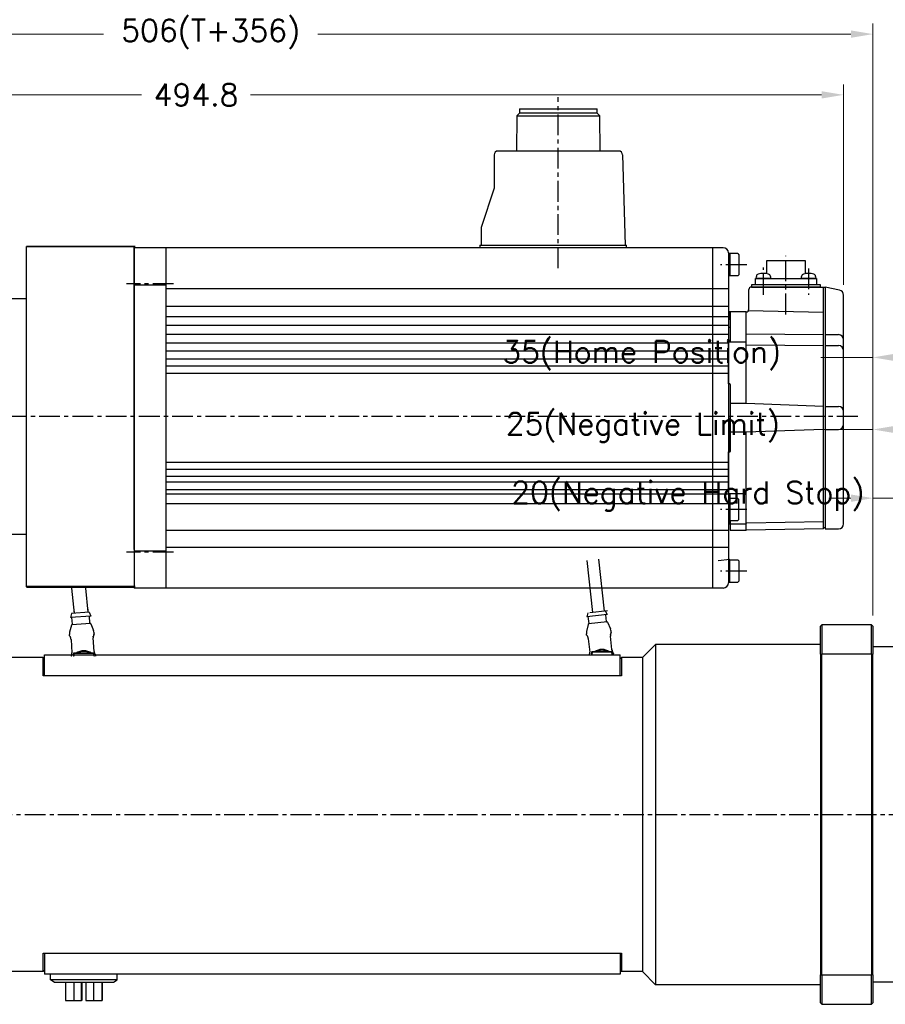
# Model space of a CAD drawing. Extents: x 0 to 1685, y -10 to 1188.
# Tile 3 of 23: x 483 to 814, y 384 to 760. Entities that reach past the tile are written whole.
import ezdxf

# ---------------------------------------------------------------- set-up
doc = ezdxf.new("R2010")
doc.units = 0
doc.header["$LTSCALE"] = 25.4
doc.linetypes.add('CENTER', pattern=[2, 1.25, -0.25, 0.25, -0.25])
doc.layers.get('0').update_dxf_attribs({"linetype": 'CONTINUOUS'})
doc.layers.get('Defpoints').update_dxf_attribs({"linetype": 'CONTINUOUS'})
for name, color, linetype, lineweight in [('AM_0', 7, 'CONTINUOUS', 50), ('AM_5_Dimension', 6, 'CONTINUOUS', 13), ('ATA-DIM', 252, 'CONTINUOUS', 25), ('Layer0000', 7, 'CONTINUOUS', 25), ('외형선(ISO)', 7, 'CONTINUOUS', 35)]:
    doc.layers.add(name, color=color, linetype=linetype, lineweight=lineweight)
doc.layers.add('ATA-CENTER', color=133, linetype='CENTER')
doc.styles.get("Standard").update_dxf_attribs({"font": 'simplex.shx'})
doc.dimstyles.new('ata_A1', dxfattribs={"dimtxt": 4.2, "dimasz": 4.2, "dimexe": 2, "dimexo": 2, "dimgap": 2, "dimtad": 0, "dimtih": 1, "dimtoh": 1, "dimdec": 6, "dimdsep": 46, "dimtxsty": 'Standard', "dimcen": 0, "dimclrd": 252, "dimclre": 252, "dimclrt": 4, "dimadec": 6, "dimazin": 2, "dimtfac": 1, "dimtdec": 6, "dimtofl": 0, "dimtmove": 0, "dimatfit": 3, "dimfxl": 0, "dimtolj": 1, "dimtzin": 0, "dimlwd": 0, "dimlwe": 0, "dimarcsym": 0})

# ---------------------------------------------------------------- blocks, each defined once
blk = doc.blocks.new('*D15253')
at = {"layer": 'ATA-DIM', "color": 252, "lineweight": 0}
for p, q in [((809.09, 532.61), (809.09, 581.45)), ((829.09, 522.94), (829.09, 581.45)), ((800.69, 577.45), (792.29, 577.45)), ((809.09, 577.45), (826.26, 577.45)), ((837.49, 577.45), (845.89, 577.45))]:
    blk.add_line(p, q, dxfattribs=at)
at = {"layer": 'ATA-DIM', "color": 252}
for points in [[(800.69, 576.05), (800.69, 578.85), (809.09, 577.45)], [(837.49, 578.85), (837.49, 576.05), (829.09, 577.45)]]:
    blk.add_solid(points, dxfattribs=at)
at = {"layer": 'Defpoints', "color": 0}
for p in [(829.09, 577.45), (809.09, 528.61), (829.09, 518.94)]:
    blk.add_point(p, dxfattribs=at)
at = {"layer": 'ATA-DIM', "color": 4, "insert": (670.9, 583.84), "char_height": 8.4, "attachment_point": 1}
blk.add_mtext('\\A1;20(Negative Hard Stop)', dxfattribs=at)
blk = doc.blocks.new('*D15252')
at = {"layer": 'ATA-DIM', "color": 252, "lineweight": 0}
for p, q in [((809.09, 532.61), (809.09, 607.68)), ((834.09, 504.45), (834.09, 607.68)), ((809.09, 603.68), (789.22, 603.68)), ((817.49, 603.68), (825.69, 603.68))]:
    blk.add_line(p, q, dxfattribs=at)
at = {"layer": 'ATA-DIM', "color": 252}
for points in [[(817.49, 605.08), (817.49, 602.28), (809.09, 603.68)], [(825.69, 602.28), (825.69, 605.08), (834.09, 603.68)]]:
    blk.add_solid(points, dxfattribs=at)
at = {"layer": 'Defpoints', "color": 0}
for p in [(834.09, 603.68), (809.09, 528.61), (834.09, 500.45)]:
    blk.add_point(p, dxfattribs=at)
at = {"layer": 'ATA-DIM', "color": 4, "insert": (668.8, 610.06), "char_height": 8.4, "attachment_point": 1}
blk.add_mtext('\\A1;25(Negative Limit)', dxfattribs=at)
blk = doc.blocks.new('*D15251')
at = {"layer": 'ATA-DIM', "color": 252, "lineweight": 0}
for p, q in [((809.09, 532.61), (809.09, 635.21)), ((844.09, 504.45), (844.09, 635.21)), ((809.09, 631.21), (789.22, 631.21)), ((817.49, 631.21), (835.69, 631.21))]:
    blk.add_line(p, q, dxfattribs=at)
at = {"layer": 'ATA-DIM', "color": 252}
for points in [[(817.49, 632.61), (817.49, 629.81), (809.09, 631.21)], [(835.69, 629.81), (835.69, 632.61), (844.09, 631.21)]]:
    blk.add_solid(points, dxfattribs=at)
at = {"layer": 'Defpoints', "color": 0}
for p in [(844.09, 631.21), (809.09, 528.61), (844.09, 500.45)]:
    blk.add_point(p, dxfattribs=at)
at = {"layer": 'ATA-DIM', "color": 4, "insert": (667.45, 637.59), "char_height": 8.4, "attachment_point": 1}
blk.add_mtext('\\A1;35(Home Position)', dxfattribs=at)
blk = doc.blocks.new('DEH')
at = {"color": 0, "ltscale": 5}
blk.add_line((12758.38, -3927.55), (12758.38, -3797.55), dxfattribs=at)
for p, q in [((12667.78, -3920.05), (12667.78, -3805.05)), ((12728.58, -3805.05), (12744.88, -3805.05)), ((12744.88, -3817.55), (12744.88, -3805.05)), ((12744.88, -3907.55), (12744.88, -3920.05)), ((12728.58, -3920.05), (12744.88, -3920.05))]:
    blk.add_line(p, q)
at = {"color": 7}
for p, q in [((12728.58, -3920.05), (12728.58, -3805.05)), ((12728.58, -3919.55), (12728.58, -3805.55))]:
    blk.add_line(p, q, dxfattribs=at)
at = {"ltscale": 5}
for p, q in [((12758.38, -3817.55), (12744.88, -3817.55)), ((12758.38, -3907.55), (12744.88, -3907.55))]:
    blk.add_line(p, q, dxfattribs=at)
at = {"layer": 'AM_0'}
blk.add_line((12758.38, -3927.55), (12799.88, -3927.55), dxfattribs=at)
at = {"layer": 'AM_5_Dimension', "color": 0}
for p, q in [((12672.58, -3919.55), (12672.58, -3805.55)), ((12728.58, -3805.05), (12728.58, -3920.05))]:
    blk.add_line(p, q, dxfattribs=at)
at = {"layer": 'Layer0000', "color": 7, "linetype": 'Continuous', "lineweight": 25}
for p, q in [((12799.58, -3811.74), (12799.58, -3797.55)), ((12799.58, -3913.35), (12799.58, -3811.74)), ((12799.58, -3913.35), (12799.58, -3927.55))]:
    blk.add_line(p, q, dxfattribs=at)
at = {"layer": '외형선(ISO)'}
for p, q in [((12799.88, -3797.55), (12758.38, -3797.55)), ((12672.08, -3805.05), (12667.78, -3805.05)), ((12672.58, -3805.55), (12672.08, -3805.05)), ((12673.08, -3805.05), (12672.58, -3805.55)), ((12673.08, -3805.05), (12728.08, -3805.05)), ((12728.58, -3805.55), (12728.08, -3805.05)), ((12728.58, -3805.55), (12729.08, -3805.05)), ((12667.78, -3920.05), (12672.08, -3920.05)), ((12672.58, -3919.55), (12672.08, -3920.05)), ((12672.58, -3919.55), (12673.08, -3920.05)), ((12673.08, -3920.05), (12728.08, -3920.05)), ((12728.58, -3919.55), (12728.08, -3920.05))]:
    blk.add_line(p, q, dxfattribs=at)
blk = doc.blocks.new('*D15267')
at = {"layer": 'ATA-DIM', "color": 252, "lineweight": 0}
for p, q in [((303.09, 683.11), (303.09, 735.51)), ((797.89, 658.99), (797.89, 735.51)), ((311.49, 731.51), (529.69, 731.51)), ((789.49, 731.51), (571.29, 731.51))]:
    blk.add_line(p, q, dxfattribs=at)
at = {"layer": 'ATA-DIM', "color": 252}
for points in [[(311.49, 732.91), (311.49, 730.11), (303.09, 731.51)], [(789.49, 730.11), (789.49, 732.91), (797.89, 731.51)]]:
    blk.add_solid(points, dxfattribs=at)
at = {"layer": 'Defpoints', "color": 0}
for p in [(797.89, 731.51), (303.09, 679.11), (797.89, 654.99)]:
    blk.add_point(p, dxfattribs=at)
at = {"layer": 'ATA-DIM', "color": 4, "insert": (550.49, 731.51), "char_height": 8.4, "attachment_point": 5}
blk.add_mtext('\\A1;494.8', dxfattribs=at)
blk = doc.blocks.new('*D15266')
at = {"layer": 'ATA-DIM', "color": 252, "lineweight": 0}
for p, q in [((303.09, 683.11), (303.09, 758.71)), ((809.09, 532.61), (809.09, 758.71)), ((311.49, 754.71), (515.17, 754.71)), ((800.69, 754.71), (597.01, 754.71))]:
    blk.add_line(p, q, dxfattribs=at)
at = {"layer": 'ATA-DIM', "color": 252}
for points in [[(311.49, 756.11), (311.49, 753.31), (303.09, 754.71)], [(800.69, 753.31), (800.69, 756.11), (809.09, 754.71)]]:
    blk.add_solid(points, dxfattribs=at)
at = {"layer": 'Defpoints', "color": 0}
for p in [(809.09, 754.71), (303.09, 679.11), (809.09, 528.61)]:
    blk.add_point(p, dxfattribs=at)
at = {"layer": 'ATA-DIM', "color": 4, "insert": (556.09, 754.71), "char_height": 8.4, "attachment_point": 5}
blk.add_mtext('\\A1;506(T+356)', dxfattribs=at)

msp = doc.modelspace()

# ---------------------------------------------------------------- linework, layer by layer
at = {"color": 7, "linetype": 'Continuous'}
for p, q in [((674.0127527, 726.1056106), (688.8877527, 726.1056106)), ((674.0127527, 726.1056106), (674.0127527, 724.5156106)), ((688.8877527, 726.1056106), (703.7627527, 726.1056106)), ((703.7627527, 724.5156106), (703.7627527, 726.1056106)), ((673.0127527, 723.5156106), (672.9098008, 710.0556106)), ((674.0127527, 724.5156106), (673.0127527, 723.5156106)), ((673.0127527, 723.5156106), (688.8877527, 723.5156106)), ((688.8877527, 724.5156106), (674.0127527, 724.5156106)), ((703.7627527, 724.5156106), (688.8877527, 724.5156106)), ((688.8877527, 723.5156106), (704.7627527, 723.5156106)), ((704.7627527, 723.5156106), (703.7627527, 724.5156106)), ((704.8657047, 710.0556106), (704.7627527, 723.5156106)), ((664.3877527, 708.5556106), (664.3877527, 695.8556106)), ((711.9309713, 710.0556106), (665.8877527, 710.0556106)), ((713.4303305, 708.5994515), (714.379014, 674.1056106)), ((664.3877527, 695.8556106), (659.3877527, 680.8556106)), ((659.3877527, 680.8556106), (659.3877527, 674.1056106)), ((658.8877527, 674.1056106), (658.8877527, 673.1056106)), ((714.8877527, 673.1056106), (714.8877527, 674.1056106)), ((751.8877527, 673.1056106), (526.8877527, 673.1056106)), ((538.8877527, 673.1056106), (538.8877527, 543.1056106)), ((747.8877527, 543.1057711), (747.8877527, 673.1055711)), ((753.8877527, 671.1056106), (753.8877527, 545.1056106)), ((757.4877527, 670.8557705), (753.8877527, 670.8557705)), ((754.3877527, 670.8557705), (754.3877527, 662.3557705)), ((757.4877527, 670.8557705), (757.8877527, 670.4557705)), ((757.8877527, 670.4557705), (757.8877527, 662.7557705)), ((783.2876744, 668.1056106), (768.4876744, 668.1056106)), ((768.4876744, 668.1056106), (768.4876744, 663.1966985)), ((783.2876744, 663.1966985), (783.2876744, 668.1056106)), ((757.4877527, 662.3557705), (753.8877527, 662.3557705)), ((757.4877527, 662.3557705), (757.8877527, 662.7557705)), ((764.5076744, 661.30561), (764.581799, 662.1528589)), ((769.9335497, 662.1528589), (770.0076744, 661.30561)), ((781.7676744, 661.30561), (781.841799, 662.1528589)), ((787.1935497, 662.1528589), (787.2676744, 661.30561)), ((526.8877527, 658.9115805), (538.8877527, 658.9115805)), ((762.8876744, 658.10561), (762.8876744, 659.10561)), ((762.8876744, 659.10561), (788.8876744, 659.10561)), ((764.1876744, 661.30561), (787.5876744, 661.30561)), ((764.1876744, 659.10561), (764.1876744, 661.30561)), ((770.0076744, 661.30561), (764.5076744, 661.30561)), ((787.2676744, 661.30561), (781.7676744, 661.30561)), ((787.5876744, 661.30561), (787.5876744, 659.10561)), ((788.8876744, 659.10561), (788.8876744, 658.10561)), ((538.8877527, 657.5146173), (753.8877527, 657.5147778)), ((761.6877527, 649.60581), (761.6877527, 657.10561)), ((762.6877527, 658.10561), (790.1877527, 658.10561)), ((788.8876744, 658.10561), (762.8876744, 658.10561)), ((790.1877527, 658.10561), (790.8877527, 658.10561)), ((790.1877527, 565.70561), (790.1877527, 658.10561)), ((796.3068109, 656.9443833), (790.8877527, 658.10561)), ((790.8877527, 658.10561), (790.8877527, 565.70561)), ((797.8877527, 567.70561), (797.8877527, 654.9887784)), ((753.8877527, 650.7121168), (538.8877527, 650.7119563)), ((753.8877527, 648.40561), (753.8877527, 648.05561)), ((753.8877527, 648.05561), (753.8877527, 645.60561)), ((754.5877527, 648.60541), (754.0877527, 648.60561)), ((754.5877527, 648.60581), (754.5877527, 637.10561)), ((760.6877527, 648.60581), (754.5877527, 648.60581)), ((754.5877527, 645.60541), (754.5877527, 648.60541)), ((760.6877527, 613.60561), (760.6877527, 648.60581)), ((790.1877527, 648.3923634), (761.4906598, 649.0097058)), ((753.8877527, 646.6937776), (538.8877527, 646.6936172)), ((753.8877527, 643.382041), (538.8877527, 643.3818805)), ((753.8877527, 645.60561), (753.8877527, 608.10561)), ((753.8877527, 639.9572366), (538.8877527, 639.9570762)), ((754.5877527, 642.60541), (753.8877527, 642.60561)), ((760.6877527, 640.1923421), (790.1877527, 639.9248259)), ((790.8877527, 639.9248259), (795.8877527, 639.9248259)), ((753.8877527, 636.6491311), (538.8877527, 636.6489706)), ((753.8877527, 621.10561), (753.8877527, 637.10561)), ((753.8877527, 637.10561), (760.6877527, 637.10561)), ((760.6877527, 636.0172324), (790.1877527, 635.7744101)), ((790.8877527, 635.7744101), (795.8877527, 635.7744101)), ((753.8877527, 633.6457085), (538.8877527, 633.645548)), ((753.8877527, 630.4899324), (538.8877527, 630.4897719)), ((753.8877527, 627.8557705), (538.8877527, 627.85561)), ((753.8877527, 625.1057705), (538.8877527, 625.10561)), ((754.3877527, 621.10561), (753.8877527, 621.10561)), ((754.5877527, 620.90561), (754.5877527, 595.30561)), ((760.6877527, 613.60561), (754.5877527, 613.60561)), ((790.1877527, 612.50561), (760.6877527, 613.60561)), ((790.8877527, 612.50561), (795.8877527, 612.50561)), ((753.8877527, 608.10561), (753.8877527, 570.60561)), ((754.5877527, 595.30561), (754.5877527, 608.10541)), ((760.6877527, 602.60561), (754.5877527, 602.60561)), ((790.1877527, 603.70561), (760.6877527, 602.60561)), ((760.6877527, 565.10561), (760.6877527, 602.60561)), ((790.8877527, 603.70561), (795.8877527, 603.70561)), ((753.8877527, 579.10561), (753.8877527, 595.10561)), ((753.8877527, 595.10561), (754.3877527, 595.10561)), ((753.8877527, 591.1057374), (538.8877527, 591.105577)), ((753.8877527, 588.3665588), (538.8877527, 588.3663984)), ((753.8877527, 585.7216086), (538.8877527, 585.7214481)), ((753.8877527, 583.5411383), (538.8877527, 583.5409779)), ((753.8877527, 580.5922325), (538.8877527, 580.592072)), ((753.8877527, 578.9656429), (538.8877527, 578.9654824)), ((760.6877527, 579.10561), (753.8877527, 579.10561)), ((757.4877527, 577.3557705), (753.8877527, 577.3557705)), ((754.3877527, 577.3557705), (754.3877527, 568.8557705)), ((754.5877527, 577.3557705), (754.5877527, 579.10561)), ((757.8877527, 576.9557705), (757.4877527, 577.3557705)), ((757.8877527, 569.2557705), (757.8877527, 576.9557705)), ((753.8877527, 575.3057705), (538.8877527, 575.30561)), ((753.8877527, 570.60561), (753.8877527, 568.15561)), ((753.8877527, 568.8557705), (757.4877527, 568.8557705)), ((753.8877527, 568.15561), (753.8877527, 567.80561)), ((754.5877527, 568.8557705), (754.5877527, 565.10561)), ((754.5877527, 567.60541), (754.5877527, 568.8557705)), ((757.4877527, 568.8557705), (757.8877527, 569.2557705)), ((790.1877527, 568.455169), (760.884171, 567.9303275)), ((753.8877527, 565.1057705), (538.8877527, 565.10561)), ((754.0877527, 567.60561), (754.5877527, 567.60541)), ((754.5877527, 567.60541), (760.6877527, 567.60541)), ((760.6877525, 565.10561), (754.5877527, 565.10561)), ((790.1877527, 565.70561), (760.6877527, 565.1772506)), ((790.8877527, 566.10561), (790.1877527, 566.10561)), ((790.8877527, 565.70561), (795.8877527, 565.70561)), ((526.8876527, 557.2995734), (538.8877527, 557.2995734)), ((538.8877527, 558.6966027), (753.8877527, 558.6967632)), ((753.8877527, 553.8557705), (757.4877527, 553.8557705)), ((754.3877527, 545.3557705), (754.3877527, 553.8557705)), ((757.8877527, 553.4557705), (757.4877527, 553.8557705)), ((757.8877527, 553.4557705), (757.8877527, 545.7557705)), ((757.8877527, 545.7557705), (757.4877527, 545.3557705)), ((751.8877527, 543.1056106), (526.8877527, 543.1056106)), ((753.8877527, 545.3557705), (757.4877527, 545.3557705))]:
    msp.add_line(p, q, dxfattribs=at)
for p, q in [((658.8877527, 674.1056106), (714.8877527, 674.1056106)), ((526.8877527, 673.1056106), (526.8877527, 543.1056106)), ((526.8877527, 658.9116142), (526.8877527, 557.299607)), ((702.0798337, 533.8064664), (699.9562139, 553.6934028)), ((706.5543943, 534.2842808), (704.4307746, 554.1712172)), ((749.9562139, 553.6934028), (754.4307746, 554.1712172)), ((504.0338435, 533.372211), (502.9944657, 543.1056106)), ((509.3084042, 533.8500255), (508.3200497, 543.1056106)), ((504.0262575, 533.4592121), (503.9148487, 535.1056106)), ((509.3159901, 533.7630243), (509.2251397, 535.1056106)), ((707.6481758, 534.4010799), (700.9860522, 533.6896673)), ((706.8481758, 534.4010799), (707.5046207, 532.9626502)), ((502.9287674, 533.384947), (502.5311789, 531.8546125)), ((510.2136101, 532.3744689), (502.5311789, 531.8546125)), ((509.6134802, 533.8372895), (502.9287674, 533.384947)), ((503.205574, 529.2943018), (503.0300381, 531.8883694)), ((509.6134802, 533.8372895), (510.2136101, 532.3744689)), ((509.8902869, 529.7466443), (509.714751, 532.340712)), ((700.1860522, 533.6896673), (699.8481502, 532.1450566)), ((707.5046207, 532.9626502), (699.8481502, 532.1450566)), ((700.6213942, 529.6128453), (700.3453236, 532.1981471)), ((707.2835179, 530.3242579), (707.0074473, 532.9095597)), ((502.8341064, 528.9307471), (502.1567355, 526.2722987)), ((510.1084552, 529.56095), (503.0144113, 529.0809087)), ((510.3073461, 529.4364479), (511.3366868, 526.8934896)), ((700.2643146, 529.2351492), (699.6906193, 526.5524168)), ((707.508728, 530.1471699), (700.4386565, 529.3921947)), ((707.7123006, 530.0304798), (708.8395495, 527.5293822)), ((709.1228371, 526.2847285), (709.087544, 526.6152354)), ((789.0876432, 528.6056106), (789.5876432, 529.1056106)), ((789.0876432, 517.8122279), (789.0876432, 528.6056106)), ((808.5876432, 529.1056106), (789.5876432, 529.1056106)), ((789.5876432, 529.1056106), (789.5876432, 517.9957564)), ((808.5876432, 517.9957564), (808.5876432, 529.1056106)), ((809.0876432, 528.6056106), (808.5876432, 529.1056106)), ((809.0876432, 528.6056106), (809.0876432, 517.8122279)), ((502.0931361, 524.9973988), (502.0706955, 525.3290263)), ((502.6978309, 523.4671184), (503.0435281, 518.3584094)), ((511.524134, 518.9322769), (511.1784368, 524.0409858)), ((511.5714604, 525.63878), (511.5490197, 525.9704075)), ((699.6765423, 525.2760091), (699.6412493, 525.606516)), ((700.3401665, 523.7703476), (700.8838548, 518.6789021)), ((709.3358028, 519.5814405), (708.7921145, 524.6728859)), ((721.0876432, 516.6056106), (726.0876432, 521.6056106)), ((726.0876432, 521.6056106), (726.0876432, 391.6056106)), ((789.0876432, 521.6056106), (726.0876432, 521.6056106)), ((818.5876432, 520.6056106), (809.0876432, 520.6056106)), ((492.0876432, 516.6056106), (474.0876432, 516.6056106)), ((492.0876432, 509.6056106), (492.0876432, 516.6056106)), ((492.5876432, 516.1056106), (492.0876432, 516.6056106)), ((492.5876432, 509.6056106), (492.5876432, 517.6056106)), ((492.5876432, 517.6056106), (712.5876432, 517.6056106)), ((503.5876432, 518.1056106), (503.5876432, 517.7056106)), ((503.6876432, 517.7056106), (503.5876432, 517.7056106)), ((503.5876432, 517.7056106), (503.5876432, 517.1056106)), ((504.2876432, 518.2056106), (503.6876432, 518.2056106)), ((503.6876432, 517.7056106), (503.7876432, 517.7056106)), ((503.7776432, 517.3439047), (503.7876432, 517.3439047)), ((503.7776432, 517.290501), (503.7776432, 517.3439047)), ((503.7776432, 517.290501), (503.7876432, 517.290501)), ((503.7776432, 517.2253669), (503.7776432, 517.290501)), ((503.7776432, 517.2253669), (503.7876432, 517.2253669)), ((503.7776432, 517.2056106), (503.7776432, 517.2253669)), ((503.7776432, 517.2056106), (503.7776432, 517.1056106)), ((503.7876432, 517.2056106), (503.7776432, 517.2056106)), ((503.7876432, 517.1056106), (503.7876432, 517.7056106)), ((503.7976432, 517.1056106), (503.7976432, 517.6956106)), ((510.8876432, 518.2056106), (504.2876432, 518.2056106)), ((504.2976432, 518.1956106), (510.8776432, 518.1956106)), ((511.4876432, 518.2056106), (510.8876432, 518.2056106)), ((511.3776432, 517.6956106), (511.3776432, 517.1056106)), ((511.3876432, 517.7056106), (511.3876432, 517.1056106)), ((511.4876432, 517.7056106), (511.3876432, 517.7056106)), ((511.4876432, 517.7056106), (511.5876432, 517.7056106)), ((511.5876432, 517.7056106), (511.5876432, 518.1056106)), ((511.5876432, 517.1056106), (511.5876432, 517.7056106)), ((512.1488847, 517.1056106), (512.1286925, 517.4040103)), ((701.5876432, 518.6056106), (701.5876432, 518.2056106)), ((701.6876432, 518.2056106), (701.5876432, 518.2056106)), ((701.5876432, 518.2056106), (701.5876432, 517.6056106)), ((702.2876432, 518.7056106), (701.6876432, 518.7056106)), ((701.6876432, 518.2056106), (701.7876432, 518.2056106)), ((701.7776432, 517.8439047), (701.7876432, 517.8439047)), ((701.7776432, 517.790501), (701.7776432, 517.8439047)), ((701.7776432, 517.790501), (701.7876432, 517.790501)), ((701.7776432, 517.7253669), (701.7776432, 517.790501)), ((701.7776432, 517.7253669), (701.7876432, 517.7253669)), ((701.7776432, 517.7056106), (701.7776432, 517.7253669)), ((701.7776432, 517.7056106), (701.7776432, 517.6056106)), ((701.7876432, 517.7056106), (701.7776432, 517.7056106)), ((701.7876432, 517.6056106), (701.7876432, 518.2056106)), ((701.7976432, 517.6056106), (701.7976432, 518.1956106)), ((708.8876432, 518.7056106), (702.2876432, 518.7056106)), ((702.2976432, 518.6956106), (708.8776432, 518.6956106)), ((709.4876432, 518.7056106), (708.8876432, 518.7056106)), ((709.3776432, 518.1956106), (709.3776432, 517.6056106)), ((709.3876432, 518.2056106), (709.3876432, 517.6056106)), ((709.4876432, 518.2056106), (709.3876432, 518.2056106)), ((709.4876432, 518.2056106), (709.5876432, 518.2056106)), ((709.5876432, 518.2056106), (709.5876432, 518.6056106)), ((709.5876432, 517.6056106), (709.5876432, 518.2056106)), ((710.0496337, 517.6056106), (709.9992127, 518.0777859)), ((712.5876432, 509.6056106), (712.5876432, 517.6056106)), ((712.5876432, 516.1056106), (713.0876432, 516.6056106)), ((713.0876432, 516.6056106), (713.0876432, 509.6056106)), ((721.0876432, 516.6056106), (713.0876432, 516.6056106)), ((721.0876432, 516.6056106), (721.0876432, 396.6056106)), ((789.0876432, 517.8122279), (789.0876432, 395.3989933)), ((789.5876432, 395.2154648), (789.5876432, 517.9957564)), ((789.5876432, 517.9957564), (808.5876432, 517.9957564)), ((808.5876432, 517.9957564), (808.5876432, 395.2154648)), ((809.0876432, 395.3989933), (809.0876432, 517.8122279)), ((492.5876432, 509.6056106), (492.0876432, 509.6056106)), ((712.5876432, 509.6056106), (492.5876432, 509.6056106)), ((713.0876432, 509.6056106), (712.5876432, 509.6056106)), ((492.0876432, 396.6056106), (492.0876432, 403.6056106)), ((492.0876432, 403.6056106), (492.5876432, 403.6056106)), ((492.5876432, 403.6056106), (492.5876432, 395.6056106)), ((492.5876432, 403.6056106), (712.5876432, 403.6056106)), ((712.5876432, 403.6056106), (712.5876432, 395.6056106)), ((712.5876432, 403.6056106), (713.0876432, 403.6056106)), ((713.0876432, 403.6056106), (713.0876432, 396.6056106)), ((492.0876432, 396.6056106), (474.0876432, 396.6056106)), ((492.5876432, 397.1056106), (492.0876432, 396.6056106)), ((712.5876432, 395.6056106), (492.5876432, 395.6056106)), ((494.8876432, 393.3993581), (494.8876432, 395.6056106)), ((520.2876432, 393.3993581), (520.2876432, 395.6056106)), ((712.5876432, 397.1056106), (713.0876432, 396.6056106)), ((721.0876432, 396.6056106), (713.0876432, 396.6056106)), ((721.0876432, 396.6056106), (726.0876432, 391.6056106)), ((789.0876432, 384.6056106), (789.0876432, 395.3989933)), ((808.5876432, 395.2154648), (789.5876432, 395.2154648)), ((789.5876432, 395.2154648), (789.5876432, 384.1056106)), ((808.5876432, 384.1056106), (808.5876432, 395.2154648)), ((809.0876432, 395.3989933), (809.0876432, 384.6056106)), ((520.2876432, 393.3993581), (494.8876432, 393.3993581)), ((496.2624542, 392.6056106), (494.8876432, 393.3993581)), ((496.2624542, 392.6056106), (518.9128322, 392.6056106)), ((500.5394994, 392.6056106), (500.5394994, 385.6056106)), ((503.7976643, 392.6056106), (503.7976643, 385.6056106)), ((506.7503925, 385.6056106), (506.7503925, 392.6056106)), ((506.78307, 385.6056106), (506.78307, 392.6056106)), ((506.7922427, 392.6056106), (506.7922427, 385.6056106)), ((506.8249202, 392.6056106), (506.8249202, 385.6056106)), ((508.3503662, 392.6056106), (508.3503662, 385.6056106)), ((511.3030944, 392.6056106), (511.3030944, 385.6056106)), ((514.6266144, 385.6056106), (514.6266144, 392.6056106)), ((514.6357871, 392.6056106), (514.6357871, 385.6056106)), ((518.9128322, 392.6056106), (520.2876432, 393.3993581)), ((789.0876432, 391.6056106), (726.0876432, 391.6056106)), ((818.5876432, 392.6056106), (809.0876432, 392.6056106)), ((500.5394994, 385.6056106), (503.7976643, 385.6056106)), ((503.7976643, 385.6056106), (506.7503925, 385.6056106)), ((506.78307, 385.6056106), (506.7503925, 385.6056106)), ((506.7922427, 385.6056106), (506.78307, 385.6056106)), ((506.8249202, 385.6056106), (506.7922427, 385.6056106)), ((508.3503662, 385.6056106), (511.3030944, 385.6056106)), ((511.3030944, 385.6056106), (514.6266144, 385.6056106)), ((514.6357871, 385.6056106), (514.6266144, 385.6056106)), ((789.0876432, 384.6056106), (789.5876432, 384.1056106)), ((789.5876432, 384.1056106), (808.5876432, 384.1056106)), ((808.5876432, 384.1056106), (809.0876432, 384.6056106))]:
    msp.add_line(p, q)
for centre, radius, start, end in [((665.8877527, 708.5556106), 1.5, 90, 180), ((711.9309713, 708.5556106), 1.5, 1.67483799, 90), ((765.5779937, 662.0657032), 1, 106.257027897, 175), ((767.2576744, 656.30561), 7, 90, 106.257027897), ((767.2576744, 656.30561), 7, 73.742972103, 90), ((768.937355, 662.0657032), 1, 5, 73.742972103), ((782.8379937, 662.0657032), 1, 106.257027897, 175), ((784.5176744, 656.30561), 7, 90, 106.257027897), ((784.5176744, 656.30561), 7, 73.742972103, 90), ((786.197355, 662.0657032), 1, 5, 73.742972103), ((762.6877527, 657.10561), 1, 90, 180), ((795.8877527, 654.9887784), 2, 0, 77.905242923), ((754.0877527, 648.40561), 0.2, 90, 180), ((760.6877527, 649.60581), 1, 270, 0), ((795.8877527, 637.9248259), 2, 0, 90), ((795.8877527, 633.7744101), 2, 0, 90), ((754.3877527, 620.90561), 0.2, 0, 90), ((795.8877527, 610.50561), 2, 0, 90), ((795.8877527, 605.70561), 2, 270, 0), ((754.3877527, 595.30561), 0.2, 270, 0), ((754.0877527, 567.80561), 0.2, 180, 270), ((760.8877525, 567.7303596), 0.2, 91.026085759, 180), ((795.8877527, 567.70561), 2, 270, 0)]:
    msp.add_arc(centre, radius, start, end, dxfattribs=at)
for centre, radius, start, end in [((751.8877527, 671.1056106), 2, 0, 90), ((751.8877527, 545.1056106), 2, 270, 0), ((707.4823873, 530.3454941), 0.2, 186.095212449, 276.095212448), ((503.027914, 528.8813651), 0.2, 93.871201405, 165.705244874), ((503.0060304, 529.280799), 0.2, 273.871201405, 3.871201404), ((510.0898306, 529.7601471), 0.2, 183.871201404, 273.871201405), ((510.1219579, 529.3614063), 0.2, 22.037157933, 93.871201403), ((508.5558647, 525.7678661), 3, 3.871201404, 22.037157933), ((700.4598927, 529.1933253), 0.2, 96.095212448, 167.929255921), ((700.4225248, 529.5916091), 0.2, 276.095212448, 6.095212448), ((707.5299642, 529.9483005), 0.2, 24.261168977, 96.095212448), ((706.1045036, 526.2966924), 3, 6.095212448, 24.261168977), ((505.0638505, 525.5315677), 3, 165.705244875, 183.871201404), ((702.6242897, 525.925059), 3, 167.929255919, 186.095212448), ((507.5876432, 514.1556106), 5, 54.095931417, 125.904068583), ((705.5876432, 514.6556106), 5, 54.095931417, 125.904068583), ((705.5876432, 514.6556106), 4.7, 59.508238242, 120.491761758), ((507.5876432, 514.1556106), 5, 143.130102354, 143.842991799), ((503.6876432, 518.1056106), 0.1, 90, 180), ((504.2876432, 517.7056106), 0.5, 90, 180), ((504.2976432, 517.6956106), 0.5, 90, 180), ((507.5876432, 514.1556106), 4.7, 59.508238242, 120.491761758), ((507.5876432, 514.1556106), 4.1, 81.042783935, 98.957216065), ((510.8776432, 517.6956106), 0.5, 0, 90), ((510.8876432, 517.7056106), 0.5, 0, 90), ((511.4876432, 518.1056106), 0.1, 0, 90), ((507.5876432, 514.1556106), 5, 36.157008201, 36.869897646), ((705.5876432, 514.6556106), 5, 143.130102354, 143.842991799), ((701.6876432, 518.6056106), 0.1, 90, 180), ((702.2876432, 518.2056106), 0.5, 90, 180), ((702.2976432, 518.1956106), 0.5, 90, 180), ((705.5876432, 514.6556106), 4.1, 81.042783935, 98.957216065), ((708.8776432, 518.1956106), 0.5, 0, 90), ((708.8876432, 518.2056106), 0.5, 0, 90), ((709.4876432, 518.6056106), 0.1, 0, 90), ((705.5876432, 514.6556106), 5, 36.157008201, 36.869897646)]:
    msp.add_arc(centre, radius, start, end)
for points in [[(502.0922869, 524.9973421), (502.0922695, 524.9972965), (502.0922633, 524.9972374), (502.0922682, 524.997165)], [(502.3570551, 524.5648088), (502.4015719, 524.4897813), (502.4499761, 524.4002666), (502.4961, 524.2942888)], [(502.5351027, 524.1973598), (502.5132191, 524.2537451), (502.4908055, 524.3065502), (502.4685183, 524.3552417)], [(502.5351027, 524.1973598), (502.5131186, 524.2540041), (502.4908425, 524.3064598), (502.4686456, 524.3549707)], [(502.6863953, 523.587992), (502.6912399, 523.5479256), (502.6950933, 523.5075743), (502.6978309, 523.4671184)], [(511.2258673, 524.7186022), (511.1918599, 524.5517419), (511.1705757, 524.3587839), (511.1734841, 524.1622982)], [(511.3959724, 525.2464022), (511.4511189, 525.3677114), (511.5001473, 525.4444841), (511.5246778, 525.4855138)], [(511.5723094, 525.6388383), (511.5723329, 525.6387954), (511.572347, 525.6387378), (511.5723518, 525.6386653)], [(699.675696, 525.2759196), (699.6756803, 525.2758733), (699.6756764, 525.2758141), (699.6756842, 525.2757418)], [(699.9570498, 524.8539868), (700.0044446, 524.7807433), (700.0562862, 524.6931745), (700.1064879, 524.5890664)], [(700.1492228, 524.493724), (700.1251675, 524.5492176), (700.1007217, 524.6011132), (700.0765616, 524.6489031)], [(700.1492228, 524.493724), (700.125057, 524.5494725), (700.1007621, 524.6010242), (700.0766994, 524.6486372)], [(700.3240488, 523.8906864), (700.3304446, 523.8508382), (700.3358611, 523.8106668), (700.3401665, 523.7703476)], [(708.8132134, 525.3518325), (708.7857068, 525.1837782), (708.7719267, 524.9901396), (708.7824578, 524.7939147)], [(708.9627082, 525.8858362), (709.0131056, 526.009194), (709.0591177, 526.0878115), (709.0820375, 526.1297623)], [(709.1236833, 526.2848197), (709.1237084, 526.2847777), (709.1237247, 526.2847207), (709.1237324, 526.2846484)], [(709.3517086, 519.462066), (709.3454169, 519.501587), (709.3400748, 519.541434), (709.3358028, 519.5814405)], [(502.7999238, 517.1056106), (502.8120266, 517.1312697), (502.8249336, 517.1592207), (502.8381431, 517.1890756)], [(502.8270658, 517.1505552), (502.8199032, 517.1348214), (502.812841, 517.1198381), (502.8059205, 517.1055868)], [(511.5353953, 518.812375), (511.5306421, 518.8521105), (511.5268503, 518.8921347), (511.524134, 518.9322769)], [(511.8781741, 517.8132247), (511.8191754, 517.9103859), (511.7516377, 518.0336355), (511.691565, 518.1869167)], [(512.1283088, 517.4039843), (512.1283292, 517.4040315), (512.128331, 517.4041028), (512.1283142, 517.404198)], [(709.7330027, 518.4769704), (709.6702781, 518.5717688), (709.5980083, 518.6923047), (709.5320325, 518.8431392)], [(709.9988303, 518.0777451), (709.9988488, 518.0777931), (709.9988479, 518.0778644), (709.9988273, 518.0779588)], [(789.0876432, 517.8122279), (789.2542937, 517.8734898), (789.4209612, 517.9346661), (789.5876432, 517.9957564)], [(808.5876432, 517.9957564), (808.7543252, 517.9346661), (808.9209927, 517.8734898), (809.0876432, 517.8122279)], [(789.0876432, 395.3989933), (789.2542937, 395.3377314), (789.4209612, 395.2765552), (789.5876432, 395.2154648)], [(809.0876432, 395.3989933), (808.9209927, 395.3377314), (808.7543252, 395.2765552), (808.5876432, 395.2154648)]]:
    msp.add_open_spline(points, degree=3)
for points, knots in [([(502.1601402, 524.8518323), (502.1504665, 524.8639432), (502.1422083, 524.8746219), (502.1307979, 524.8907085), (502.1272326, 524.895708), (502.1186006, 524.910173), (502.1146151, 524.916917), (502.1061893, 524.9358803), (502.1024431, 524.9455489), (502.0958808, 524.9687873), (502.0932496, 524.9828815), (502.0922682, 524.997165)], [0, 0, 0, 0, 0.022971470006, 0.022971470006, 0.034367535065, 0.034367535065, 0.040556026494, 0.040556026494, 0.044492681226, 0.044492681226, 0.048992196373, 0.048992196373, 0.048992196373, 0.048992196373]), ([(502.1601402, 524.8518323), (502.158875, 524.8534162), (502.1273984, 524.893024), (502.1320301, 524.8943063), (502.1635787, 524.8542505)], [0.42248596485, 0.42248596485, 0.42248596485, 0.42248596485, 0.42857142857, 0.58042167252, 0.58042167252, 0.58042167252, 0.58042167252]), ([(502.3570551, 524.5648088), (502.2908447, 524.6763981), (502.2335346, 524.7593946), (502.1829945, 524.8290796), (502.1717595, 524.8438636), (502.1635787, 524.8542505)], [0, 0, 0, 0, 0.070625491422, 0.070625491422, 0.096970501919, 0.096970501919, 0.096970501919, 0.096970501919]), ([(502.6863953, 523.587992), (502.6726698, 523.701507), (502.6507983, 523.8133435), (502.596577, 524.0257451), (502.5631035, 524.1279193), (502.5174977, 524.2439457), (502.5068385, 524.2696151), (502.4961, 524.2942888)], [0, 0, 0, 0, 0.034494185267, 0.034494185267, 0.070853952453, 0.070853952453, 0.081689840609, 0.081689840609, 0.081689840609, 0.081689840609]), ([(511.1837057, 524.4458894), (511.1729311, 524.3315593), (511.1697893, 524.2086285), (511.1765074, 524.071626), (511.1774006, 524.0562993), (511.1784368, 524.0409858)], [0, 0, 0, 0, 0.036577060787, 0.036577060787, 0.041181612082, 0.041181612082, 0.041181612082, 0.041181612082]), ([(511.2258795, 524.7186588), (511.2120385, 524.650754), (511.2002422, 524.5781399), (511.1786724, 524.395024), (511.1717574, 524.2789473), (511.1734841, 524.1622982)], [0.021823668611, 0.021823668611, 0.021823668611, 0.021823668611, 0.046355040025, 0.046355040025, 0.081549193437, 0.081549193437, 0.081549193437, 0.081549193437]), ([(511.1837057, 524.4458894), (511.1888353, 524.5003203), (511.2035179, 524.6140318), (511.2266862, 524.724922), (511.2402701, 524.7821772), (511.2413037, 524.7864928)], [0.075641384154, 0.075641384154, 0.075641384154, 0.075641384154, 0.107142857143, 0.142857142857, 0.145784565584, 0.145784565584, 0.145784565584, 0.145784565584]), ([(511.3959724, 525.2464022), (511.374408, 525.1989656), (511.3514241, 525.1436457), (511.2984745, 524.9970181), (511.2680586, 524.8981988), (511.2413037, 524.7864928)], [0, 0, 0, 0, 0.032685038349, 0.032685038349, 0.075239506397, 0.075239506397, 0.075239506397, 0.075239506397]), ([(511.4680044, 525.3892743), (511.455552, 525.364705), (511.4416477, 525.3363827), (511.4085351, 525.2662341), (511.3886279, 525.2227837), (511.3682257, 525.1745786)], [0.044628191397, 0.044628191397, 0.044628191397, 0.044628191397, 0.068505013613, 0.068505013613, 0.09699652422, 0.09699652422, 0.09699652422, 0.09699652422]), ([(511.4675384, 525.3884376), (511.4501058, 525.3540076), (511.4187081, 525.2892438), (511.3818317, 525.206726), (511.3682257, 525.1745786)], [0.655813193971, 0.655813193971, 0.655813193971, 0.655813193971, 0.714285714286, 0.747278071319, 0.747278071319, 0.747278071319, 0.747278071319]), ([(511.5723518, 525.6386653), (511.5729468, 525.6297348), (511.5729133, 525.6208422), (511.5718387, 525.6045764), (511.5708831, 525.5970729), (511.5678, 525.5796428), (511.5653121, 525.5705031), (511.5613631, 525.5580122), (511.5597453, 525.5536388), (511.5562344, 525.5446486), (511.5545269, 525.5407967), (511.5495204, 525.529854), (511.5468176, 525.5246704), (511.538328, 525.5087276), (511.5319623, 525.497698), (511.5246778, 525.4855138)], [0, 0, 0, 0, 0.002812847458, 0.002812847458, 0.005364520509, 0.005364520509, 0.009288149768, 0.009288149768, 0.012472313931, 0.012472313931, 0.017212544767, 0.017212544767, 0.027993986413, 0.027993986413, 0.04903223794, 0.04903223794, 0.04903223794, 0.04903223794]), ([(699.7491448, 525.1331525), (699.7390085, 525.1448789), (699.730342, 525.155229), (699.718316, 525.1708607), (699.7145593, 525.1757181), (699.7053725, 525.1898372), (699.7011283, 525.1964215), (699.691973, 525.2150436), (699.6878544, 525.2245595), (699.6803952, 525.2475258), (699.6772191, 525.2615072), (699.6756842, 525.2757418)], [0, 0, 0, 0, 0.022971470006, 0.022971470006, 0.034367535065, 0.034367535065, 0.040556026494, 0.040556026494, 0.044492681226, 0.044492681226, 0.048992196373, 0.048992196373, 0.048992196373, 0.048992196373]), ([(699.7491448, 525.1331525), (699.7478192, 525.1346861), (699.7148292, 525.1730426), (699.7194077, 525.1745037), (699.7524869, 525.1357023)], [0.42248596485, 0.42248596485, 0.42248596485, 0.42248596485, 0.42857142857, 0.58042167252, 0.58042167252, 0.58042167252, 0.58042167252]), ([(699.9570498, 524.8539868), (699.8865589, 524.9629227), (699.8260712, 525.0436326), (699.7728649, 525.1113039), (699.7610646, 525.1256407), (699.7524869, 525.1357023)], [0, 0, 0, 0, 0.070625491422, 0.070625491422, 0.096970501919, 0.096970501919, 0.096970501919, 0.096970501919]), ([(700.3240488, 523.8906864), (700.3059286, 524.0035832), (700.2797336, 524.1144867), (700.2173105, 524.3246242), (700.1798972, 524.4254224), (700.1298231, 524.5395916), (700.1181758, 524.5648281), (700.1064879, 524.5890664)], [0, 0, 0, 0, 0.034494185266, 0.034494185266, 0.070853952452, 0.070853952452, 0.081689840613, 0.081689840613, 0.081689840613, 0.081689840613]), ([(708.7816665, 525.077689), (708.7753368, 524.9630269), (708.7769679, 524.8400668), (708.7889975, 524.7034282), (708.7904848, 524.6881477), (708.7921145, 524.6728859)], [0, 0, 0, 0, 0.036577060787, 0.036577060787, 0.041181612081, 0.041181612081, 0.041181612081, 0.041181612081]), ([(708.8132233, 525.3518896), (708.8020279, 525.2834988), (708.7930584, 525.2104817), (708.7786109, 525.0266666), (708.7762057, 524.910409), (708.7824578, 524.7939147)], [0.021823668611, 0.021823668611, 0.021823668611, 0.021823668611, 0.046355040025, 0.046355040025, 0.081549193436, 0.081549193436, 0.081549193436, 0.081549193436]), ([(708.7816665, 525.077689), (708.78468, 525.132278), (708.7949387, 525.2464736), (708.8137864, 525.3581793), (708.8251381, 525.4159186), (708.8260035, 525.4202711)], [0.075641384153, 0.075641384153, 0.075641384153, 0.075641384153, 0.107142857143, 0.142857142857, 0.145784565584, 0.145784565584, 0.145784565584, 0.145784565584]), ([(708.9627082, 525.8858362), (708.9430008, 525.8375985), (708.9221811, 525.7814283), (708.8749614, 525.6328564), (708.8484033, 525.5329312), (708.8260035, 525.4202711)], [0, 0, 0, 0, 0.032685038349, 0.032685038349, 0.075239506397, 0.075239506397, 0.075239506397, 0.075239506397]), ([(709.0291416, 526.0313959), (709.017652, 526.0063619), (709.0048572, 525.9775214), (708.9744918, 525.9061406), (708.9562858, 525.8619504), (708.9377696, 525.8129899)], [0.044628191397, 0.044628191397, 0.044628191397, 0.044628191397, 0.068505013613, 0.068505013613, 0.09699652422, 0.09699652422, 0.09699652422, 0.09699652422]), ([(709.0287084, 526.0305418), (709.012625, 525.9954612), (708.9837642, 525.9295278), (708.9501178, 525.845641), (708.9377696, 525.8129899)], [0.65581319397, 0.65581319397, 0.65581319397, 0.65581319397, 0.714285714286, 0.747278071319, 0.747278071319, 0.747278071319, 0.747278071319]), ([(709.1237324, 526.2846484), (709.1246735, 526.2757478), (709.1249851, 526.2668606), (709.1245425, 526.2505653), (709.1238788, 526.2430304), (709.1214745, 526.2254938), (709.1193431, 526.2162645), (709.1158818, 526.2036297), (709.1144349, 526.1991968), (709.1112755, 526.1900771), (709.1097188, 526.1861619), (709.1051407, 526.1750331), (709.1026411, 526.1697485), (709.0947766, 526.1534882), (709.0888437, 526.1422199), (709.0820375, 526.1297623)], [0, 0, 0, 0, 0.002812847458, 0.002812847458, 0.005364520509, 0.005364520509, 0.009288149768, 0.009288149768, 0.012472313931, 0.012472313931, 0.017212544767, 0.017212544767, 0.027993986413, 0.027993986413, 0.04903223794, 0.04903223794, 0.04903223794, 0.04903223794]), ([(709.3358028, 519.5814405), (709.3633268, 519.3236882), (709.4613098, 518.9897288), (709.5775261, 518.7446634), (709.6063669, 518.6892106)], [0, 0, 0, 0, 0.14285714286, 0.18990323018, 0.18990323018, 0.18990323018, 0.18990323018]), ([(709.3358028, 519.5814405), (709.3471174, 519.4754835), (709.3665185, 519.3694175), (709.4165039, 519.1634826), (709.448207, 519.0620179), (709.5213394, 518.864565), (709.5643218, 518.7700489), (709.6063924, 518.6891625)], [0, 0, 0, 0, 0.03196783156, 0.03196783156, 0.06597153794, 0.06597153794, 0.10501495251, 0.10501495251, 0.10501495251, 0.10501495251]), ([(709.3517086, 519.462066), (709.3697034, 519.3490321), (709.3957056, 519.2379524), (709.4573585, 519.0293699), (709.494006, 518.9300759), (709.5320325, 518.8431392)], [0, 0, 0, 0, 0.034526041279, 0.034526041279, 0.070302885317, 0.070302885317, 0.070302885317, 0.070302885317]), ([(502.8249993, 517.1510017), (502.8466246, 517.1984504), (502.8696916, 517.2538116), (502.9229666, 517.4009085), (502.9536453, 517.5003095), (502.980601, 517.6128035)], [0, 0, 0, 0, 0.032805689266, 0.032805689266, 0.075664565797, 0.075664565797, 0.075664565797, 0.075664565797]), ([(503.0382361, 517.9570177), (503.0331101, 517.9015452), (503.0262494, 517.8472418), (503.0178291, 517.7946192), (503.0084654, 517.7361004), (502.9972649, 517.6796096), (502.9849679, 517.6264269), (502.9838917, 517.6217726), (502.9828098, 517.6171432), (502.9817225, 517.6125385)], [0.075027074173, 0.075027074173, 0.075027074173, 0.075027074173, 0.107142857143, 0.107142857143, 0.107142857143, 0.142857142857, 0.142857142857, 0.142857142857, 0.145982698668, 0.145982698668, 0.145982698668, 0.145982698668]), ([(503.0011664, 517.7051003), (503.0137233, 517.7703676), (503.024358, 517.8397031), (503.04388, 518.0147505), (503.0500861, 518.1253825), (503.0484768, 518.2365905)], [0.020990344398, 0.020990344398, 0.020990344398, 0.020990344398, 0.044178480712, 0.044178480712, 0.077732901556, 0.077732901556, 0.077732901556, 0.077732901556]), ([(503.0385699, 517.9569624), (503.0491984, 518.0714105), (503.0521714, 518.1943954), (503.0453164, 518.330176), (503.044483, 518.3442982), (503.0435281, 518.3584094)], [0, 0, 0, 0, 0.036569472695, 0.036569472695, 0.040812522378, 0.040812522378, 0.040812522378, 0.040812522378]), ([(511.524134, 518.9322769), (511.5416348, 518.6736506), (511.6265841, 518.3361404), (511.7332028, 518.0867496), (511.75987, 518.0302194)], [0, 0, 0, 0, 0.14285714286, 0.18990323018, 0.18990323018, 0.18990323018, 0.18990323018]), ([(511.524134, 518.9322769), (511.5313282, 518.8259606), (511.5465987, 518.7192216), (511.5885548, 518.511502), (511.6162965, 518.4088835), (511.6817114, 518.2087413), (511.7209936, 518.1126284), (511.7598936, 518.0301703)], [0, 0, 0, 0, 0.03196783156, 0.03196783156, 0.06597153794, 0.06597153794, 0.10501495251, 0.10501495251, 0.10501495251, 0.10501495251]), ([(511.5353953, 518.812375), (511.5489901, 518.6987279), (511.5706621, 518.5867229), (511.6241741, 518.3759049), (511.6569408, 518.2752636), (511.691565, 518.1869167)], [0, 0, 0, 0, 0.034526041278, 0.034526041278, 0.070302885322, 0.070302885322, 0.070302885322, 0.070302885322]), ([(511.8781741, 517.8132247), (511.9455863, 517.7022078), (512.0014163, 517.6219167), (512.0456951, 517.5615299), (512.0543695, 517.5501817), (512.0606373, 517.542253)], [0, 0, 0, 0, 0.072611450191, 0.072611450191, 0.095568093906, 0.095568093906, 0.095568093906, 0.095568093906]), ([(512.045529, 517.5694726), (512.053364, 517.5594602), (512.0921072, 517.5101613), (512.0886362, 517.5068343), (512.0606373, 517.542253)], [0.39799953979, 0.39799953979, 0.39799953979, 0.39799953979, 0.42857142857, 0.57544528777, 0.57544528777, 0.57544528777, 0.57544528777]), ([(512.045529, 517.5694726), (512.0593001, 517.5518744), (512.0713286, 517.5365881), (512.0863717, 517.5156741), (512.0906821, 517.5095962), (512.0995175, 517.4952465), (512.1030638, 517.489536), (512.1098221, 517.4754458), (512.1115128, 517.4717267), (512.1157406, 517.4614243), (512.1183953, 517.4541421), (512.1242974, 517.4336271), (512.1271075, 517.4190771), (512.1281209, 517.4042506)], [0, 0, 0, 0, 0.029962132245, 0.029962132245, 0.044782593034, 0.044782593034, 0.052433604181, 0.052433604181, 0.054683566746, 0.054683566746, 0.05779365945, 0.05779365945, 0.062521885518, 0.062521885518, 0.062521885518, 0.062521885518]), ([(700.7647021, 517.6056106), (700.7676785, 517.6145724), (700.7706529, 517.623707), (700.8005414, 517.7174439), (700.8273396, 517.8179605), (700.8499095, 517.9314159)], [0.028080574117, 0.028080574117, 0.028080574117, 0.028080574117, 0.032805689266, 0.032805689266, 0.075664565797, 0.075664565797, 0.075664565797, 0.075664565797]), ([(700.8941434, 518.2776074), (700.8911739, 518.2219777), (700.8864258, 518.167449), (700.8800539, 518.1145393), (700.8729682, 518.0557012), (700.8639684, 517.9988183), (700.8537444, 517.9451984), (700.8528497, 517.9405059), (700.8519483, 517.9358379), (700.8510404, 517.9311946)], [0.075027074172, 0.075027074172, 0.075027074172, 0.075027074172, 0.107142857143, 0.107142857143, 0.107142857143, 0.142857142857, 0.142857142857, 0.142857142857, 0.145982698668, 0.145982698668, 0.145982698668, 0.145982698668]), ([(700.8668777, 518.0244412), (700.8768923, 518.0901466), (700.8848284, 518.1598426), (700.8975427, 518.3355157), (700.8994508, 518.4463052), (700.8935271, 518.557367)], [0.020990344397, 0.020990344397, 0.020990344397, 0.020990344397, 0.044178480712, 0.044178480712, 0.077732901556, 0.077732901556, 0.077732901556, 0.077732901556]), ([(700.8944792, 518.277565), (700.9006583, 518.3923394), (700.8988564, 518.515347), (700.8867374, 518.6507593), (700.8853566, 518.6648386), (700.8838548, 518.6789021)], [0, 0, 0, 0, 0.036569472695, 0.036569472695, 0.040812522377, 0.040812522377, 0.040812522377, 0.040812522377]), ([(709.7330027, 518.4769704), (709.8046723, 518.3686531), (709.8635761, 518.2905891), (709.910165, 518.2319661), (709.9192733, 518.220963), (709.925844, 518.2132835)], [0, 0, 0, 0, 0.072611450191, 0.072611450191, 0.095568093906, 0.095568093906, 0.095568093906, 0.095568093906]), ([(709.9096908, 518.2398963), (709.9179085, 518.2301955), (709.9585355, 518.1824372), (709.9551963, 518.1789781), (709.925844, 518.2132835)], [0.39799953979, 0.39799953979, 0.39799953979, 0.39799953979, 0.42857142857, 0.57544528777, 0.57544528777, 0.57544528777, 0.57544528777]), ([(709.9096908, 518.2398963), (709.9241344, 518.2228458), (709.9367471, 518.2080378), (709.9525904, 518.1877233), (709.9571334, 518.1818173), (709.966519, 518.1678213), (709.9702843, 518.1622527), (709.9775844, 518.1484353), (709.9794181, 518.1447846), (709.9840425, 518.134654), (709.9869778, 518.1274804), (709.9936715, 518.1072099), (709.9970441, 518.0927799), (709.9986322, 518.0780039)], [0, 0, 0, 0, 0.029962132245, 0.029962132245, 0.044782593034, 0.044782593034, 0.052433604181, 0.052433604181, 0.054683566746, 0.054683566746, 0.05779365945, 0.05779365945, 0.062521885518, 0.062521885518, 0.062521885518, 0.062521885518])]:
    msp.add_open_spline(points, degree=3, knots=knots)
at = {"layer": 'ATA-CENTER', "ltscale": 0.25}
for p, q in [((688.8877527, 665.2941634), (688.8877527, 730.5858331)), ((775.8877527, 647.6552227), (775.8877527, 670.0518481)), ((760.8877527, 666.6057705), (750.8877527, 666.6057705)), ((767.2576744, 655.0904778), (767.2576744, 665.5002536)), ((784.5176744, 665.2002536), (784.5176744, 655.0904778)), ((541.8877527, 659.3708186), (523.8876527, 659.3708186)), ((803.2875159, 608.6056106), (372.3956361, 608.6056106)), ((760.8877527, 573.1057705), (750.8877527, 573.1057705)), ((541.8877527, 556.8403353), (523.8876527, 556.8403353)), ((760.8877527, 549.6057705), (750.8877527, 549.6057705)), ((231.0203856, 456.6056106), (1005.6243465, 456.6056106))]:
    msp.add_line(p, q, dxfattribs=at)

# ---------------------------------------------------------------- block references
msp.add_blockref('DEH', (-12272.6876072, 4471.1543781))

# ---------------------------------------------------------------- dimensions: what is measured, and where the dimension line sits
at = {"layer": 'ATA-DIM'}
dim = msp.add_linear_dim(base=(809.0876432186, 754.7077026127), p1=(303.0876432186, 679.1056106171), p2=(809.0876432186, 528.6056106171), text='<>(T+356)', dimstyle='ata_A1', override={"dimscale": 2, "dimtxt": 4.2, "dimtxsty": 'Standard', "dimtfac": 0.571429, "dimtdec": 2, "dimtfill": 0}, dxfattribs=at)
dim.commit()
dim.dimension.update_dxf_attribs({"geometry": '*D15266', "text_midpoint": (556.0876432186, 754.7077026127)})
dim = msp.add_linear_dim(base=(797.8876427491, 731.5126807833), p1=(303.0876432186, 679.1056106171), p2=(797.8876427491, 654.9887784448), dimstyle='ata_A1', override={"dimscale": 2, "dimtfac": 0.571429, "dimtdec": 2, "dimtfill": 0}, dxfattribs=at)
dim.commit()
dim.dimension.update_dxf_attribs({"geometry": '*D15267', "text_midpoint": (550.4876429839, 731.5126807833)})
for base, p2, text, picture, middle in [((844.0876432, 631.2077817), (844.0876432, 500.4509101), '<>(Home Position)', '*D15251', (726.3376432, 631.2077817)), ((834.0876432, 603.6785038), (834.0876432, 500.4509101), '<>(Negative Limit)', '*D15252', (727.0096432, 603.6785038)), ((829.0876432, 577.4535527), (829.0876432, 518.9434001), '<>(Negative Hard Stop)', '*D15253', (746.5808135, 577.4535527))]:
    dim = msp.add_linear_dim(base=base, p1=(809.0876432, 528.6056106), p2=p2, angle=180, text=text, dimstyle='ata_A1', override={"dimscale": 2, "dimtxt": 4.2, "dimtxsty": 'Standard', "dimtfac": 0.571429, "dimtdec": 2}, dxfattribs=at)
    dim.commit()
    dim.dimension.update_dxf_attribs({"geometry": picture, "text_midpoint": middle, "dimtype": 160})

doc.saveas('drawing.dxf')
